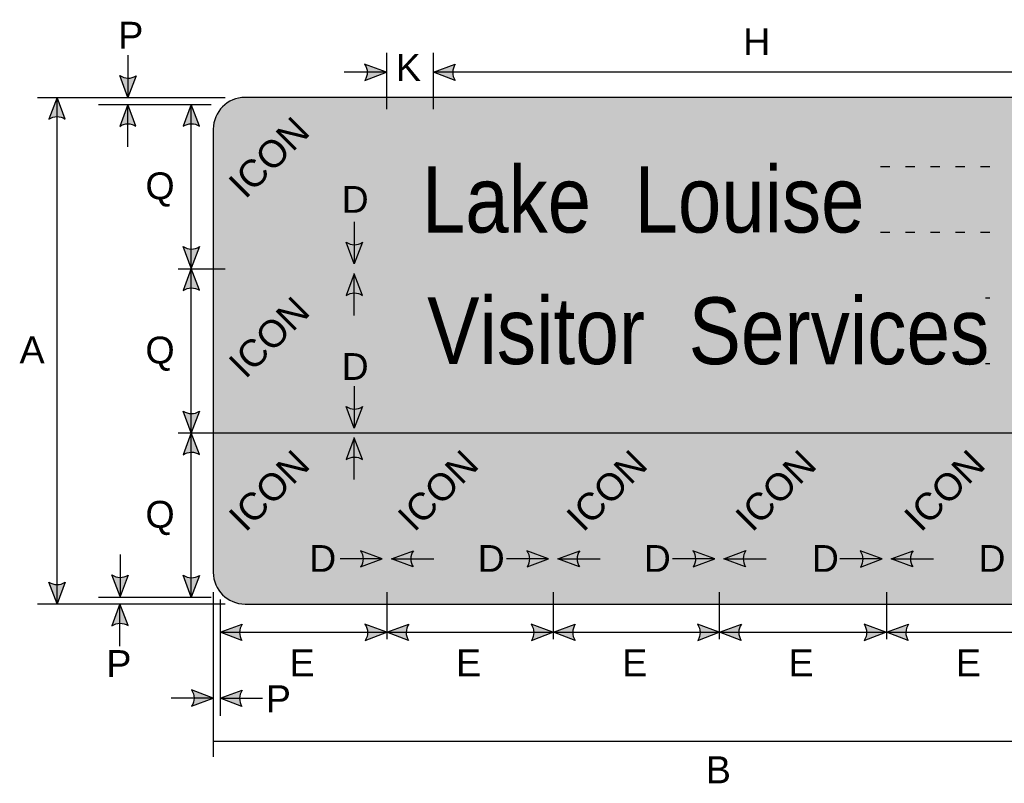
# Model space of a CAD drawing. Header units: feet. Extents: x 15 to 184, y 1 to 247.
import ezdxf
from ezdxf.enums import TextEntityAlignment as Align

# ---------------------------------------------------------------- set-up
doc = ezdxf.new("R2010")
doc.units = ezdxf.units.FT
doc.header["$MEASUREMENT"] = 0
doc.layers.add('Sign', color=7, linetype='Continuous')
doc.styles.add('ARIAL', font='arial.ttf')
doc.styles.add('FHWA SERIES C2000EX', font='txt')

msp = doc.modelspace()

# ---------------------------------------------------------------- hatches: boundary and pattern name
h = msp.add_hatch(color=256)
h.dxf.hatch_style = 1
edge = h.paths.add_edge_path()
edge.add_line((55.62952899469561, 213.2679960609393), (57.93691730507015, 214.1401959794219))
edge.add_line((57.93691730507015, 214.1401959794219), (55.60826258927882, 215.0017588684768))
edge.add_arc((54.34292033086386, 214.1192262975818), 1.542710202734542, -33.488929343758, 34.89444360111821, ccw=False)
h = msp.add_hatch(color=256)
h.dxf.hatch_style = 1
edge = h.paths.add_edge_path()
edge.add_line((65.25472935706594, 213.2727623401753), (62.94734104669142, 214.144962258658))
edge.add_line((62.94734104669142, 214.144962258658), (65.27599576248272, 215.0065251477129))
edge.add_arc((66.54133802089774, 214.1239925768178), 1.542710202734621, 145.1055563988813, 213.4889293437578)
h = msp.add_hatch(color=256)
h.dxf.hatch_style = 1
edge = h.paths.add_edge_path()
edge.add_line((31.24825248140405, 213.7748609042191), (30.37835673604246, 211.4666029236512))
edge.add_line((30.37835673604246, 211.4666029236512), (29.5144693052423, 213.7943962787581))
edge.add_arc((30.3957380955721, 215.0606190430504), 1.542710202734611, 235.1627615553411, 303.5461345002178)
h = msp.add_hatch(color=256)
h.dxf.hatch_style = 1
edge = h.paths.add_edge_path()
edge.add_line((23.69542963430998, 209.157701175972), (22.82553388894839, 211.46595915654))
edge.add_line((22.82553388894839, 211.46595915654), (21.96164645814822, 209.1381658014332))
edge.add_arc((22.84291524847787, 207.8719430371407), 1.542710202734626, 56.453865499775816, 124.8372384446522, ccw=False)
h = msp.add_hatch(color=256)
h.dxf.hatch_style = 1
edge = h.paths.add_edge_path()
edge.add_line((31.24100255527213, 208.3929289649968), (30.37110680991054, 210.7011869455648))
edge.add_line((30.37110680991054, 210.7011869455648), (29.50721937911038, 208.373393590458))
edge.add_arc((30.38848816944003, 207.1071708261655), 1.542710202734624, 56.45386549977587, 124.83723844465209, ccw=False)
h = msp.add_hatch(color=256)
h.dxf.hatch_style = 1
edge = h.paths.add_edge_path()
edge.add_line((38.00665355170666, 208.4033455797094), (37.13675780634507, 210.7116035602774))
edge.add_line((37.13675780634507, 210.7116035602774), (36.27287037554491, 208.3838102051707))
edge.add_arc((37.15413916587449, 207.1175874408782), 1.542710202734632, 56.45386549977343, 124.8372384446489, ccw=False)
h = msp.add_hatch(color=256)
h.dxf.hatch_style = 1
edge = h.paths.add_edge_path()
edge.add_line((38.0086951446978, 195.5584672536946), (37.13879939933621, 193.2502092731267))
edge.add_line((37.13879939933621, 193.2502092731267), (36.27491196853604, 195.5780026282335))
edge.add_arc((37.15618075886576, 196.8442253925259), 1.542710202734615, 235.1627615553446, 303.5461345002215)
at = {"true_color": 0xffffff}
h = msp.add_hatch(color=7, dxfattribs=at)
h.dxf.hatch_style = 1
edge = h.paths.add_edge_path()
edge.add_line((55.37984090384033, 196.0170483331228), (54.50994515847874, 193.7087903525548))
edge.add_line((54.50994515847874, 193.7087903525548), (53.64605772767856, 196.0365837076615))
edge.add_arc((54.52732651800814, 197.302806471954), 1.542710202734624, 235.1627615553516, 303.5461345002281)
h = msp.add_hatch(color=256)
h.dxf.hatch_style = 1
edge = h.paths.add_edge_path()
edge.add_line((38.00665355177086, 190.9033455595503), (37.13675780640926, 193.2116035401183))
edge.add_line((37.13675780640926, 193.2116035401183), (36.2728703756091, 190.8838101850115))
edge.add_arc((37.1541391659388, 189.617587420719), 1.542710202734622, 56.45386549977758, 124.8372384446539, ccw=False)
h = msp.add_hatch(color=7, dxfattribs=at)
h.dxf.hatch_style = 1
edge = h.paths.add_edge_path()
edge.add_line((55.37259097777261, 190.3619266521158), (54.50269523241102, 192.6701846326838))
edge.add_line((54.50269523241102, 192.6701846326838), (53.63880780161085, 190.3423912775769))
edge.add_arc((54.52007659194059, 189.0761685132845), 1.542710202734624, 56.45386549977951, 124.83723844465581, ccw=False)
h = msp.add_hatch(color=7, dxfattribs=at)
h.dxf.hatch_style = 1
edge = h.paths.add_edge_path()
edge.add_line((55.37984090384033, 178.5066316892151), (54.50994515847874, 176.1983737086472))
edge.add_line((54.50994515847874, 176.1983737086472), (53.64605772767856, 178.526167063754))
edge.add_arc((54.52732651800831, 179.7923898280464), 1.542710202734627, 235.162761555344, 303.5461345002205)
h = msp.add_hatch(color=256)
h.dxf.hatch_style = 1
edge = h.paths.add_edge_path()
edge.add_line((38.00869514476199, 178.014444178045), (37.1387993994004, 175.706186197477))
edge.add_line((37.1387993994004, 175.706186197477), (36.27491196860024, 178.0339795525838))
edge.add_arc((37.15618075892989, 179.3002023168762), 1.542710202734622, 235.162761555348, 303.5461345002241)
h = msp.add_hatch(color=256)
h.dxf.hatch_style = 1
edge = h.paths.add_edge_path()
edge.add_line((38.0066535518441, 173.3929289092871), (37.13675780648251, 175.701186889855))
edge.add_line((37.13675780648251, 175.701186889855), (36.27287037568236, 173.3733935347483))
edge.add_arc((37.15413916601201, 172.1071707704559), 1.542710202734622, 56.4538654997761, 124.837238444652, ccw=False)
h = msp.add_hatch(color=7, dxfattribs=at)
h.dxf.hatch_style = 1
edge = h.paths.add_edge_path()
edge.add_line((55.38300764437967, 172.8723433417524), (54.51311189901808, 175.1806013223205))
edge.add_line((54.51311189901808, 175.1806013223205), (53.64922446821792, 172.8528079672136))
edge.add_arc((54.53049325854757, 171.5865852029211), 1.542710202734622, 56.45386549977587, 124.837238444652, ccw=False)
h = msp.add_hatch(color=7, dxfattribs=at)
h.dxf.hatch_style = 1
edge = h.paths.add_edge_path()
edge.add_line((55.18634206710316, 161.4138627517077), (57.49373037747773, 162.2860626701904))
edge.add_line((57.49373037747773, 162.2860626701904), (55.16507566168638, 163.1476255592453))
edge.add_arc((53.89973340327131, 162.2650929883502), 1.542710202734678, -33.488929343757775, 34.89444360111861, ccw=False)
h = msp.add_hatch(color=7, dxfattribs=at)
h.dxf.hatch_style = 1
edge = h.paths.add_edge_path()
edge.add_line((60.78809801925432, 161.4138294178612), (58.48070970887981, 162.2860293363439))
edge.add_line((58.48070970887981, 162.2860293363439), (60.80936442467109, 163.1475922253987))
edge.add_arc((62.07470668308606, 162.2650596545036), 1.542710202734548, 145.105556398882, 213.488929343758)
h = msp.add_hatch(color=7, dxfattribs=at)
h.dxf.hatch_style = 1
edge = h.paths.add_edge_path()
edge.add_line((72.9207170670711, 161.4138627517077), (75.22810537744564, 162.2860626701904))
edge.add_line((75.22810537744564, 162.2860626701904), (72.89945066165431, 163.1476255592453))
edge.add_arc((71.63410840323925, 162.2650929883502), 1.542710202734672, -33.488929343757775, 34.894443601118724, ccw=False)
h = msp.add_hatch(color=7, dxfattribs=at)
h.dxf.hatch_style = 1
edge = h.paths.add_edge_path()
edge.add_line((78.5172646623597, 161.4138294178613), (76.2098763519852, 162.286029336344))
edge.add_line((76.2098763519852, 162.286029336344), (78.5385310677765, 163.1475922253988))
edge.add_arc((79.80387332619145, 162.2650596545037), 1.54271020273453, 145.1055563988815, 213.488929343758)
h = msp.add_hatch(color=7, dxfattribs=at)
h.dxf.hatch_style = 1
edge = h.paths.add_edge_path()
edge.add_line((90.62384204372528, 161.4138627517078), (92.93123035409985, 162.2860626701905))
edge.add_line((92.93123035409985, 162.2860626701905), (90.6025756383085, 163.1476255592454))
edge.add_arc((89.33723337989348, 162.2650929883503), 1.542710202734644, -33.4889293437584, 34.8944436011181, ccw=False)
h = msp.add_hatch(color=7, dxfattribs=at)
h.dxf.hatch_style = 1
edge = h.paths.add_edge_path()
edge.add_line((96.22038963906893, 161.4242460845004), (93.9130013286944, 162.2964460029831))
edge.add_line((93.9130013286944, 162.2964460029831), (96.2416560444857, 163.1580088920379))
edge.add_arc((97.50699830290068, 162.2754763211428), 1.54271020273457, 145.1055563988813, 213.4889293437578)
h = msp.add_hatch(color=7, dxfattribs=at)
h.dxf.hatch_style = 1
edge = h.paths.add_edge_path()
edge.add_line((108.4519670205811, 161.4034460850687), (110.7593553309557, 162.2756460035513))
edge.add_line((110.7593553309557, 162.2756460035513), (108.4307006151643, 163.1372088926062))
edge.add_arc((107.1653583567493, 162.2546763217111), 1.542710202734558, -33.48892934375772, 34.89444360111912, ccw=False)
h = msp.add_hatch(color=7, dxfattribs=at)
h.dxf.hatch_style = 1
edge = h.paths.add_edge_path()
edge.add_line((114.0485146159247, 161.4138294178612), (111.7411263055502, 162.2860293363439))
edge.add_line((111.7411263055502, 162.2860293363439), (114.0697810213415, 163.1475922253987))
edge.add_arc((115.3351232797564, 162.2650596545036), 1.542710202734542, 145.1055563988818, 213.4889293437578)
h = msp.add_hatch(color=256)
h.dxf.hatch_style = 1
edge = h.paths.add_edge_path()
edge.add_line((30.41228897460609, 160.5561038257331), (29.5423932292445, 158.2478458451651))
edge.add_line((29.5423932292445, 158.2478458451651), (28.67850579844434, 160.5756392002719))
edge.add_arc((29.55977458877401, 161.8418619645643), 1.54271020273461, 235.1627615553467, 303.5461345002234)
h = msp.add_hatch(color=256)
h.dxf.hatch_style = 1
edge = h.paths.add_edge_path()
edge.add_line((23.69747122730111, 159.7865796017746), (22.82757548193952, 157.4783216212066))
edge.add_line((22.82757548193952, 157.4783216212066), (21.96368805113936, 159.8061149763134))
edge.add_arc((22.84495684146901, 161.0723377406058), 1.542710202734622, 235.162761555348, 303.5461345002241)
h = msp.add_hatch(color=256)
h.dxf.hatch_style = 1
edge = h.paths.add_edge_path()
edge.add_line((38.00869514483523, 160.5196525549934), (37.13879939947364, 158.2113945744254))
edge.add_line((37.13879939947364, 158.2113945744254), (36.27491196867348, 160.5391879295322))
edge.add_arc((37.15618075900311, 161.8054106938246), 1.542710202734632, 235.1627615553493, 303.5461345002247)
h = msp.add_hatch(color=256)
h.dxf.hatch_style = 1
edge = h.paths.add_edge_path()
edge.add_line((30.40503904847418, 155.1577011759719), (29.53514330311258, 157.4659591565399))
edge.add_line((29.53514330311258, 157.4659591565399), (28.67125587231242, 155.138165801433))
edge.add_arc((29.55252466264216, 153.8719430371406), 1.542710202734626, 56.453865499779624, 124.8372384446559, ccw=False)
h = msp.add_hatch(color=256)
h.dxf.hatch_style = 1
edge = h.paths.add_edge_path()
edge.add_line((42.53809803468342, 153.5735696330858), (40.23070972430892, 154.4457695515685))
edge.add_line((40.23070972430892, 154.4457695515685), (42.5593644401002, 155.3073324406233))
edge.add_arc((43.82470669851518, 154.4247998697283), 1.542710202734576, 145.1055563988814, 213.4889293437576)
h = msp.add_hatch(color=256)
h.dxf.hatch_style = 1
edge = h.paths.add_edge_path()
edge.add_line((55.67177841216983, 153.5735696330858), (57.97916672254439, 154.4457695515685))
edge.add_line((57.97916672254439, 154.4457695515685), (55.65051200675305, 155.3073324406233))
edge.add_arc((54.38516974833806, 154.4247998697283), 1.542710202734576, -33.488929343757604, 34.89444360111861, ccw=False)
h = msp.add_hatch(color=256)
h.dxf.hatch_style = 1
edge = h.paths.add_edge_path()
edge.add_line((60.29490536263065, 153.5735696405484), (57.98751705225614, 154.4457695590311))
edge.add_line((57.98751705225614, 154.4457695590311), (60.31617176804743, 155.3073324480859))
edge.add_arc((61.58151402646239, 154.4247998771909), 1.542710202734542, 145.1055563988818, 213.488929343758)
h = msp.add_hatch(color=256)
h.dxf.hatch_style = 1
edge = h.paths.add_edge_path()
edge.add_line((73.38325369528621, 153.5735696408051), (75.69064200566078, 154.4457695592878))
edge.add_line((75.69064200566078, 154.4457695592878), (73.36198728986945, 155.3073324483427))
edge.add_arc((72.09664503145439, 154.4247998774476), 1.542710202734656, -33.488929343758, 34.894443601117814, ccw=False)
h = msp.add_hatch(color=256)
h.dxf.hatch_style = 1
edge = h.paths.add_edge_path()
edge.add_line((78.04490536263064, 153.5735696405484), (75.73751705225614, 154.4457695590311))
edge.add_line((75.73751705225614, 154.4457695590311), (78.06617176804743, 155.3073324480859))
edge.add_arc((79.33151402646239, 154.4247998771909), 1.542710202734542, 145.1055563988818, 213.488929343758)
h = msp.add_hatch(color=256)
h.dxf.hatch_style = 1
edge = h.paths.add_edge_path()
edge.add_line((91.11135896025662, 153.573569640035), (93.41874727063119, 154.4457695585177))
edge.add_line((93.41874727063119, 154.4457695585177), (91.09009255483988, 155.3073324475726))
edge.add_arc((89.82475029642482, 154.4247998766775), 1.54271020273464, -33.488929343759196, 34.89444360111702, ccw=False)
h = msp.add_hatch(color=256)
h.dxf.hatch_style = 1
edge = h.paths.add_edge_path()
edge.add_line((95.7480303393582, 153.5735696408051), (93.44064202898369, 154.4457695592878))
edge.add_line((93.44064202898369, 154.4457695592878), (95.76929674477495, 155.3073324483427))
edge.add_arc((97.03463900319, 154.4247998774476), 1.542710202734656, 145.1055563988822, 213.4889293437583)
h = msp.add_hatch(color=256)
h.dxf.hatch_style = 1
edge = h.paths.add_edge_path()
edge.add_line((108.8624203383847, 153.573569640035), (111.1698086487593, 154.4457695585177))
edge.add_line((111.1698086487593, 154.4457695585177), (108.8411539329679, 155.3073324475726))
edge.add_arc((107.5758116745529, 154.4247998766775), 1.542710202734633, -33.488929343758, 34.89444360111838, ccw=False)
h = msp.add_hatch(color=256)
h.dxf.hatch_style = 1
edge = h.paths.add_edge_path()
edge.add_line((113.5579261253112, 153.5735696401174), (111.2505378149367, 154.4457695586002))
edge.add_line((111.2505378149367, 154.4457695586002), (113.579192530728, 155.3073324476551))
edge.add_arc((114.8445347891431, 154.4247998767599), 1.542710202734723, 145.1055563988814, 213.4889293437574)
h = msp.add_hatch(color=256)
h.dxf.hatch_style = 1
edge = h.paths.add_edge_path()
edge.add_line((37.17592536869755, 146.567499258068), (39.48331367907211, 147.4396991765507))
edge.add_line((39.48331367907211, 147.4396991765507), (37.15465896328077, 148.3012620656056))
edge.add_arc((35.88931670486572, 147.4187294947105), 1.54271020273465, -33.488929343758, 34.894443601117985, ccw=False)
h = msp.add_hatch(color=256)
h.dxf.hatch_style = 1
edge = h.paths.add_edge_path()
edge.add_line((42.53678873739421, 146.5518409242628), (40.22940042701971, 147.4240408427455))
edge.add_line((40.22940042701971, 147.4240408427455), (42.55805514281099, 148.2856037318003))
edge.add_arc((43.82339740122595, 147.4030711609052), 1.542710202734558, 145.1055563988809, 213.4889293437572)
at = {"layer": 'Sign', "true_color": 0xffffff}
h = msp.add_hatch(color=7, dxfattribs=at)
edge = h.paths.add_edge_path(flags=0)
edge.add_spline(control_points=[(42.863313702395, 211.4605418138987), (42.863313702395, 211.4605418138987), (144.103313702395, 211.4605418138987), (144.103313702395, 211.4605418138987), (145.9687864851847, 211.4605418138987), (147.483313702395, 209.9460145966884), (147.483313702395, 208.0805418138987), (147.483313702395, 208.0805418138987), (147.483313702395, 160.8405418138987), (147.483313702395, 160.8405418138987), (147.483313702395, 158.975069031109), (145.9687864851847, 157.4605418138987), (144.103313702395, 157.4605418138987), (144.103313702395, 157.4605418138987), (42.863313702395, 157.4605418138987), (42.863313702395, 157.4605418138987), (40.99784091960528, 157.4605418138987), (39.48331370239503, 158.975069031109), (39.48331370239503, 160.8405418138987), (39.48331370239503, 160.8405418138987), (39.48331370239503, 208.0805418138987), (39.48331370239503, 208.0805418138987), (39.48331370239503, 209.9460145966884), (40.99784091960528, 211.4605418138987), (42.863313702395, 211.4605418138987)], knot_values=[0, 0, 0, 0, 1, 1, 1, 2, 2, 2, 3, 3, 3, 4, 4, 4, 5, 5, 5, 6, 6, 6, 7, 7, 7, 8, 8, 8, 8], degree=3, periodic=0)
at = {"layer": 'Sign', "true_color": 0x0000dd}
h = msp.add_hatch(color=172, dxfattribs=at)
edge = h.paths.add_edge_path(flags=0)
edge.add_spline(control_points=[(43.73331370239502, 210.2105418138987), (43.73331370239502, 210.2105418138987), (143.233313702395, 210.2105418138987), (143.233313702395, 210.2105418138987), (144.889058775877, 210.2105418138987), (146.233313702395, 208.8662868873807), (146.233313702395, 207.2105418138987), (146.233313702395, 207.2105418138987), (146.233313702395, 161.7105418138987), (146.233313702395, 161.7105418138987), (146.233313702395, 160.0547967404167), (144.889058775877, 158.7105418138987), (143.233313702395, 158.7105418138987), (143.233313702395, 158.7105418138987), (43.73331370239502, 158.7105418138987), (43.73331370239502, 158.7105418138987), (42.07756862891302, 158.7105418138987), (40.73331370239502, 160.0547967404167), (40.73331370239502, 161.7105418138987), (40.73331370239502, 161.7105418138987), (40.73331370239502, 207.2105418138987), (40.73331370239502, 207.2105418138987), (40.73331370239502, 208.8662868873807), (42.07756862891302, 210.2105418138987), (43.73331370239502, 210.2105418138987)], knot_values=[0, 0, 0, 0, 1, 1, 1, 2, 2, 2, 3, 3, 3, 4, 4, 4, 5, 5, 5, 6, 6, 6, 7, 7, 7, 8, 8, 8, 8], degree=3, periodic=0)
at = {"layer": 'Sign', "true_color": 0xffffff}
for points in [[(57.48437501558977, 210.2135415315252), (58.48437501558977, 210.2135415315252), (58.48437501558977, 158.7083333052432), (57.48437501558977, 158.7083333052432)], [(40.7273410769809, 193.7061861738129), (57.63619522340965, 193.7061861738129), (57.63619522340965, 192.7061861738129), (40.7273410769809, 192.7061861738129)], [(75.21557022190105, 175.9197278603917), (76.21557022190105, 175.9197278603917), (76.21557022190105, 158.6866029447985), (75.21557022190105, 158.6866029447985)], [(92.92129937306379, 175.3363945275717), (93.92129937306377, 175.3363945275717), (93.92129937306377, 158.7074362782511), (92.92129937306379, 158.7074362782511)], [(110.754147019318, 175.5863945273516), (111.754147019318, 175.5863945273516), (111.754147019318, 158.7053335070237), (110.754147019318, 158.7053335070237)]]:
    msp.add_hatch(color=7, dxfattribs=at).paths.add_polyline_path(points, flags=0)
msp.add_hatch(color=7, dxfattribs=at).paths.add_polyline_path([(40.43646486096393, 176.2066615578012), (146.3796901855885, 176.2066615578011), (146.3796901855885, 175.2066615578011), (40.43646486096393, 175.2066615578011)])

# ---------------------------------------------------------------- linework, layer by layer
for points in [[(55.62952899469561, 213.2679960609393), (57.93691730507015, 214.1401959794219), (55.60826258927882, 215.0017588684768, -0.307560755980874), (55.62952899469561, 213.2679960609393, -4.141293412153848)], [(65.25472935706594, 213.2727623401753), (62.94734104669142, 214.144962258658), (65.27599576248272, 215.0065251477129, 0.307560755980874), (65.25472935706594, 213.2727623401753, 4.141293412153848)], [(31.24825248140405, 213.7748609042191), (30.37835673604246, 211.4666029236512), (29.5144693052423, 213.7943962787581, 0.307560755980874), (31.24825248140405, 213.7748609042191, 4.141293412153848)], [(23.69542963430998, 209.157701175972), (22.82553388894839, 211.46595915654), (21.96164645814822, 209.1381658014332, -0.307560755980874), (23.69542963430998, 209.157701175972, -4.141293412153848)], [(31.24100255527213, 208.3929289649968), (30.37110680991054, 210.7011869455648), (29.50721937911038, 208.373393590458, -0.307560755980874), (31.24100255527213, 208.3929289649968, -4.141293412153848)], [(38.00665355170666, 208.4033455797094), (37.13675780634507, 210.7116035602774), (36.27287037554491, 208.3838102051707, -0.307560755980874), (38.00665355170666, 208.4033455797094, -4.141293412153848)], [(38.0086951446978, 195.5584672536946), (37.13879939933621, 193.2502092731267), (36.27491196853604, 195.5780026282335, 0.307560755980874), (38.0086951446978, 195.5584672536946, 4.141293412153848)], [(38.00665355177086, 190.9033455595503), (37.13675780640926, 193.2116035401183), (36.2728703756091, 190.8838101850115, -0.307560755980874), (38.00665355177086, 190.9033455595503, -4.141293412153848)], [(38.00869514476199, 178.014444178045), (37.1387993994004, 175.706186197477), (36.27491196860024, 178.0339795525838, 0.307560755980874), (38.00869514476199, 178.014444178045, 4.141293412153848)], [(38.0066535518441, 173.3929289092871), (37.13675780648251, 175.701186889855), (36.27287037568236, 173.3733935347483, -0.307560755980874), (38.0066535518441, 173.3929289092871, -4.141293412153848)], [(30.41228897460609, 160.5561038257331), (29.5423932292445, 158.2478458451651), (28.67850579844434, 160.5756392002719, 0.307560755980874), (30.41228897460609, 160.5561038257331, 4.141293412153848)], [(23.69747122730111, 159.7865796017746), (22.82757548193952, 157.4783216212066), (21.96368805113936, 159.8061149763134, 0.307560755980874), (23.69747122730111, 159.7865796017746, 4.141293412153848)], [(38.00869514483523, 160.5196525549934), (37.13879939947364, 158.2113945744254), (36.27491196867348, 160.5391879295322, 0.307560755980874), (38.00869514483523, 160.5196525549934, 4.141293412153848)], [(30.40503904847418, 155.1577011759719), (29.53514330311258, 157.4659591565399), (28.67125587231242, 155.138165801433, -0.307560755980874), (30.40503904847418, 155.1577011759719, -4.141293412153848)], [(42.53809803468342, 153.5735696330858), (40.23070972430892, 154.4457695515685), (42.5593644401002, 155.3073324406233, 0.307560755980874), (42.53809803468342, 153.5735696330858, 4.141293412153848)], [(55.67177841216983, 153.5735696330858), (57.97916672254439, 154.4457695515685), (55.65051200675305, 155.3073324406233, -0.307560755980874), (55.67177841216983, 153.5735696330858, -4.141293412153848)], [(60.29490536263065, 153.5735696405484), (57.98751705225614, 154.4457695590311), (60.31617176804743, 155.3073324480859, 0.307560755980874), (60.29490536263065, 153.5735696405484, 4.141293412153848)], [(73.38325369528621, 153.5735696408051), (75.69064200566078, 154.4457695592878), (73.36198728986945, 155.3073324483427, -0.307560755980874), (73.38325369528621, 153.5735696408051, -4.141293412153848)], [(78.04490536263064, 153.5735696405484), (75.73751705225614, 154.4457695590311), (78.06617176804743, 155.3073324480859, 0.307560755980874), (78.04490536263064, 153.5735696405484, 4.141293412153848)], [(91.11135896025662, 153.573569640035), (93.41874727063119, 154.4457695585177), (91.09009255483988, 155.3073324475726, -0.307560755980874), (91.11135896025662, 153.573569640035, -4.141293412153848)], [(95.7480303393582, 153.5735696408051), (93.44064202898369, 154.4457695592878), (95.76929674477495, 155.3073324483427, 0.307560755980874), (95.7480303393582, 153.5735696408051, 4.141293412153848)], [(108.8624203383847, 153.573569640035), (111.1698086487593, 154.4457695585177), (108.8411539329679, 155.3073324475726, -0.307560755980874), (108.8624203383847, 153.573569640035, -4.141293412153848)], [(113.5579261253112, 153.5735696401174), (111.2505378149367, 154.4457695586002), (113.579192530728, 155.3073324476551, 0.307560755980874), (113.5579261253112, 153.5735696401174, 4.141293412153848)], [(37.17592536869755, 146.567499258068), (39.48331367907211, 147.4396991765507), (37.15465896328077, 148.3012620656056, -0.307560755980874), (37.17592536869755, 146.567499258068, -4.141293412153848)], [(42.53678873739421, 146.5518409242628), (40.22940042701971, 147.4240408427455), (42.55805514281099, 148.2856037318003, 0.307560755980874), (42.53678873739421, 146.5518409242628, 4.141293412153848)]]:
    msp.add_lwpolyline(points, format="xyb")
at = {"color": 7, "true_color": 0xffffff}
for points in [[(55.37984090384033, 196.0170483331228), (54.50994515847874, 193.7087903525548), (53.64605772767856, 196.0365837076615, 0.307560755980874), (55.37984090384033, 196.0170483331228, 4.141293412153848)], [(55.37259097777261, 190.3619266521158), (54.50269523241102, 192.6701846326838), (53.63880780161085, 190.3423912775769, -0.307560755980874), (55.37259097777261, 190.3619266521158, -4.141293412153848)], [(55.37984090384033, 178.5066316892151), (54.50994515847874, 176.1983737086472), (53.64605772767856, 178.526167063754, 0.307560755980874), (55.37984090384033, 178.5066316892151, 4.141293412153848)], [(55.38300764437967, 172.8723433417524), (54.51311189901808, 175.1806013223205), (53.64922446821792, 172.8528079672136, -0.307560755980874), (55.38300764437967, 172.8723433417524, -4.141293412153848)], [(55.18634206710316, 161.4138627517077), (57.49373037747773, 162.2860626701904), (55.16507566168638, 163.1476255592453, -0.307560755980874), (55.18634206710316, 161.4138627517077, -4.141293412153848)], [(60.78809801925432, 161.4138294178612), (58.48070970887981, 162.2860293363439), (60.80936442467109, 163.1475922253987, 0.307560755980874), (60.78809801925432, 161.4138294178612, 4.141293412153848)], [(72.9207170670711, 161.4138627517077), (75.22810537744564, 162.2860626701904), (72.89945066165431, 163.1476255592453, -0.307560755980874), (72.9207170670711, 161.4138627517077, -4.141293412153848)], [(78.5172646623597, 161.4138294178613), (76.2098763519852, 162.286029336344), (78.5385310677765, 163.1475922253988, 0.307560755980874), (78.5172646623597, 161.4138294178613, 4.141293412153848)], [(90.62384204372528, 161.4138627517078), (92.93123035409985, 162.2860626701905), (90.6025756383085, 163.1476255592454, -0.307560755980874), (90.62384204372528, 161.4138627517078, -4.141293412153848)], [(96.22038963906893, 161.4242460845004), (93.9130013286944, 162.2964460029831), (96.2416560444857, 163.1580088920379, 0.307560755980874), (96.22038963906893, 161.4242460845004, 4.141293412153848)], [(108.4519670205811, 161.4034460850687), (110.7593553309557, 162.2756460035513), (108.4307006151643, 163.1372088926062, -0.307560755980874), (108.4519670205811, 161.4034460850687, -4.141293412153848)], [(114.0485146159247, 161.4138294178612), (111.7411263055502, 162.2860293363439), (114.0697810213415, 163.1475922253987, 0.307560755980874), (114.0485146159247, 161.4138294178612, 4.141293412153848)]]:
    msp.add_lwpolyline(points, format="xyb", dxfattribs=at)
at = {"layer": 'Sign', "color": 18, "lineweight": -3, "true_color": 0x000000}
for p, q in [((57.93691732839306, 216.207436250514), (57.93691732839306, 210.207436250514)), ((62.93431315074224, 216.207436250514), (62.93431315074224, 210.207436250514)), ((30.37835673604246, 215.9666029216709), (30.37835673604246, 211.4666029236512)), ((57.94425132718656, 214.1401959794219), (53.44425132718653, 214.1401959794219)), ((132.6973410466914, 214.144962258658), (62.94734104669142, 214.144962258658)), ((20.73254939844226, 211.4605418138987), (40.73254939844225, 211.4605418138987)), ((22.82757548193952, 157.4783216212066), (22.82757548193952, 211.4783216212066)), ((27.26387756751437, 210.7061862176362), (39.26387756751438, 210.7061862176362)), ((30.37314840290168, 206.1957696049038), (30.37314840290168, 210.6957696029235)), ((37.13879939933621, 193.208790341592), (37.13879939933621, 210.708790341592)), ((35.73382547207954, 193.2074882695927), (40.73382547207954, 193.2074882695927)), ((37.1387993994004, 175.706186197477), (37.1387993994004, 193.206186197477)), ((35.73512755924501, 175.7009778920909), (40.73512755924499, 175.7009778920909)), ((37.13879939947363, 158.1957695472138), (37.13879939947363, 175.6957695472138)), ((29.5423932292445, 162.7478458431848), (29.5423932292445, 158.2478458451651)), ((39.48331370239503, 158.7166028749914), (39.48331370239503, 141.1645195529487)), ((57.98385150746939, 158.7113945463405), (57.98385150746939, 153.7113945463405)), ((75.7156223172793, 158.711394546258), (75.7156223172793, 153.711394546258)), ((93.41874729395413, 158.7113945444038), (93.41874729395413, 153.7113945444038)), ((111.2494764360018, 158.7113945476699), (111.2494764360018, 153.7113945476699)), ((40.73254939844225, 157.4605418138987), (20.73254939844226, 157.4605418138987)), ((27.26387756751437, 158.2113945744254), (39.26387756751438, 158.2113945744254)), ((29.53718489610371, 152.9770125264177), (29.53718489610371, 157.4770125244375)), ((40.23070972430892, 157.9275403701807), (40.23070972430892, 145.5460299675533)), ((40.22916674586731, 154.4457695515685), (57.97916674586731, 154.4457695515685)), ((57.98751705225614, 154.4457695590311), (75.73751705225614, 154.4457695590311)), ((75.69064202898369, 154.4457695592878), (93.44064202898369, 154.4457695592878)), ((93.41980867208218, 154.4457695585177), (111.1698086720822, 154.4457695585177)), ((111.2505378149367, 154.4457695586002), (129.0005378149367, 154.4457695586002)), ((39.48721278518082, 147.4396991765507), (34.98721278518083, 147.4396991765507)), ((40.22940042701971, 147.4240408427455), (44.7294004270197, 147.4240408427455)), ((39.48331372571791, 142.8407501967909), (147.4833137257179, 142.8407501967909))]:
    msp.add_line(p, q, dxfattribs=at)
at = {"layer": 'Sign', "color": 7, "lineweight": -3, "true_color": 0xffffff}
for p, q in [((54.50994515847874, 198.2087903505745), (54.50994515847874, 193.7087903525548)), ((54.50473682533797, 188.2087903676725), (54.50473682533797, 192.7087903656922)), ((54.50994515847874, 180.698373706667), (54.50994515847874, 176.1983737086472)), ((40.43646486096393, 175.706661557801), (146.5406313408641, 175.706661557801)), ((54.51515349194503, 170.7192070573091), (54.51515349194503, 175.2192070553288)), ((57.49373040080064, 162.2860626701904), (52.99373040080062, 162.2860626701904)), ((58.48070970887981, 162.2860293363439), (62.98070970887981, 162.2860293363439)), ((75.22810537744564, 162.2860626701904), (70.72810537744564, 162.2860626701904)), ((76.2098763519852, 162.286029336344), (80.7098763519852, 162.286029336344)), ((92.93123035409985, 162.2860626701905), (88.43123035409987, 162.2860626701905)), ((93.9130013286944, 162.2964460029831), (98.41300132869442, 162.2964460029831)), ((110.7593553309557, 162.2756460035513), (106.2593553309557, 162.2756460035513)), ((111.7411263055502, 162.2860293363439), (116.2411263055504, 162.2860293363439))]:
    msp.add_line(p, q, dxfattribs=at)
for points in [[(111.584111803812, 204.0681653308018), (110.584111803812, 204.0681653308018)], [(114.2507784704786, 204.0681653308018), (113.2507784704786, 204.0681653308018)], [(116.9174451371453, 204.0681653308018), (115.9174451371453, 204.0681653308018)], [(119.584111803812, 204.0681653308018), (118.584111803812, 204.0681653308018)], [(122.2507784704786, 204.0681653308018), (121.2507784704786, 204.0681653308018)], [(111.584111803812, 197.0707695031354), (110.584111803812, 197.0707695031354)], [(114.2507784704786, 197.0707695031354), (113.2507784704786, 197.0707695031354)], [(116.9174451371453, 197.0707695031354), (115.9174451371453, 197.0707695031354)], [(119.584111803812, 197.0707695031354), (118.584111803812, 197.0707695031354)], [(122.2507784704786, 197.0707695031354), (121.2507784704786, 197.0707695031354)], [(122.2507784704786, 190.0681653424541), (121.8007784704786, 190.0681653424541), (121.8007784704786, 190.0681653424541)], [(122.2507784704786, 183.0629570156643), (121.8016118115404, 183.0629570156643), (121.8016118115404, 183.0629570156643)]]:
    msp.add_lwpolyline(points, dxfattribs=at)
at = {"layer": 'Sign', "color": 18, "lineweight": -3, "true_color": 0x000000}
msp.add_open_spline([(42.863313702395, 211.4605418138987), (42.863313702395, 211.4605418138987), (144.103313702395, 211.4605418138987), (144.103313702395, 211.4605418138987), (145.9687864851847, 211.4605418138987), (147.483313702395, 209.9460145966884), (147.483313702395, 208.0805418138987), (147.483313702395, 208.0805418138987), (147.483313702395, 160.8405418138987), (147.483313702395, 160.8405418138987), (147.483313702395, 158.975069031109), (145.9687864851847, 157.4605418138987), (144.103313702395, 157.4605418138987), (144.103313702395, 157.4605418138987), (42.863313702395, 157.4605418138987), (42.863313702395, 157.4605418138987), (40.99784091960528, 157.4605418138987), (39.48331370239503, 158.975069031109), (39.48331370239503, 160.8405418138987), (39.48331370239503, 160.8405418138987), (39.48331370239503, 208.0805418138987), (39.48331370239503, 208.0805418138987), (39.48331370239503, 209.9460145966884), (40.99784091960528, 211.4605418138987), (42.863313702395, 211.4605418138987)], degree=3, knots=[0, 0, 0, 0, 1, 1, 1, 2, 2, 2, 3, 3, 3, 4, 4, 4, 5, 5, 5, 6, 6, 6, 7, 7, 7, 8, 8, 8, 8], dxfattribs=at)

# ---------------------------------------------------------------- texts
at = {"layer": 'Sign', "color": 18, "true_color": 0x000000, "style": 'ARIAL'}
for s, height, p, p2 in [('P', 2.876193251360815, (29.34904306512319, 216.6443632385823), (32.02904305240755, 216.6443632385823)), ('H', 2.854685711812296, (95.96567438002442, 215.977721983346), (98.84567449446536, 215.977721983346)), ('K', 2.876193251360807, (58.93025065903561, 213.2277219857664), (61.61025064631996, 213.2277219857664)), ('Q', 2.87126166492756, (32.24634174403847, 200.5987903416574), (35.36634162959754, 200.5987903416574)), ('A', 2.869890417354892, (18.82967508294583, 183.118321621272), (21.50967507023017, 183.118321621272)), ('Q', 2.87126166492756, (32.24634174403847, 183.0961861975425), (35.36634162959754, 183.0961861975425)), ('Q', 2.87126166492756, (32.24634174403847, 165.5857695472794), (35.36634162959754, 165.5857695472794)), ('P', 2.876193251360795, (28.07967507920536, 149.6691028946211), (30.7596750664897, 149.6691028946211)), ('E', 2.876193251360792, (47.59750007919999, 149.7693886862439), (50.27750006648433, 149.7693886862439)), ('E', 2.876193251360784, (65.35585038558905, 149.7693886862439), (68.03585037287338, 149.7693886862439)), ('E', 2.876193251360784, (83.05897536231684, 149.7693886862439), (85.73897534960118, 149.7693886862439)), ('E', 2.876193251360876, (100.788142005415, 149.7693886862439), (103.4681419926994, 149.7693886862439)), ('E', 2.876193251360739, (118.6188711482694, 149.7693886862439), (121.2988711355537, 149.7693886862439)), ('P', 2.876193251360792, (45.07967506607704, 145.9191028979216), (47.75967505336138, 145.9191028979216)), ('B', 2.876193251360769, (91.97664705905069, 138.3527220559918), (94.65664704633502, 138.3527220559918))]:
    msp.add_text(s, height=height, dxfattribs=at).set_placement(p, p2, align=Align.ALIGNED)
at = {"layer": 'Sign', "color": 7, "true_color": 0xffffff}
for s, height, rotation, style, p, p2 in [('ICON', 2.863281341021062, 45.00000000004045, 'ARIAL', (42.89161360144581, 200.5312400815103), (49.962681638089, 207.6023081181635)), ('Lake  Louise', 7.061054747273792, 0.022238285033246, 'FHWA SERIES C2000EX', (61.71248038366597, 197.0524584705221), (108.8898968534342, 197.0707695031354)), ('ICON', 2.863281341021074, 45.00000000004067, 'ARIAL', (42.89161360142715, 181.3619692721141), (49.96268163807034, 188.4330373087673)), ('Visitor  Services', 7.116103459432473, 359.9800790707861, 'FHWA SERIES C2000EX', (62.27498038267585, 183.0420418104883), (122.1949801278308, 183.0212084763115)), ('ICON', 2.863281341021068, 45.00000000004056, 'ARIAL', (42.89161360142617, 165.0234276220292), (49.96268163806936, 172.0944956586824)), ('ICON', 2.863281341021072, 45.00000000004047, 'ARIAL', (60.89996390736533, 165.0234276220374), (67.97103194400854, 172.0944956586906)), ('ICON', 2.863281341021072, 45.0000000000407, 'ARIAL', (78.89475555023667, 165.0234276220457), (85.96582358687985, 172.0944956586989)), ('ICON', 2.863281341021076, 45.00000000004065, 'ARIAL', (96.89475552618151, 165.0234276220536), (103.9658235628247, 172.0944956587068)), ('ICON', 2.863281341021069, 45.00000000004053, 'ARIAL', (114.8973596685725, 165.0234276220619), (121.9684277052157, 172.0944956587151))]:
    msp.add_text(s, height=height, rotation=rotation, dxfattribs=dict(at, style=style)).set_placement(p, p2, align=Align.ALIGNED)
at = {"layer": 'Sign', "color": 7, "true_color": 0xffffff, "style": 'ARIAL'}
for height, p, p2 in [(2.85468571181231, (53.16300840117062, 199.1652219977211), (56.04300851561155, 199.1652219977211)), (2.85468571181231, (53.16300840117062, 181.3527220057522), (56.04300851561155, 181.3527220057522)), (2.854685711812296, (49.70467506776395, 160.8943886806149), (52.58467518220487, 160.8943886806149)), (2.854685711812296, (67.66300839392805, 160.8943886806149), (70.54300850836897, 160.8943886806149)), (2.854685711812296, (85.37134171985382, 160.8943886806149), (88.25134183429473, 160.8943886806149)), (2.854685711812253, (103.2828000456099, 160.8943886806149), (106.1628001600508, 160.8943886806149)), (2.854685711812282, (121.03800835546, 160.8943886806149), (123.9180084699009, 160.8943886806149))]:
    msp.add_text('D', height=height, dxfattribs=at).set_placement(p, p2, align=Align.ALIGNED)

doc.saveas('drawing.dxf')
